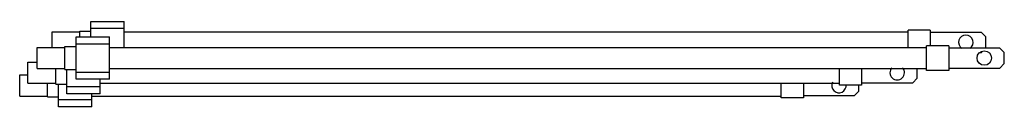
# Model space of a CAD drawing. Header units: millimetres. Extents: x 66 to 509, y 379 to 417.
import ezdxf

# ---------------------------------------------------------------- set-up
doc = ezdxf.new("R2010")
doc.units = ezdxf.units.MM
doc.header["$LTSCALE"] = 51.608833
doc.layers.get('0').update_dxf_attribs({"linetype": 'CONTINUOUS'})

msp = doc.modelspace()

# ---------------------------------------------------------------- linework, layer by layer
at = {"color": 7}
for p, q in [((98.29, 409.97), (98.29, 416.99)), ((98.29, 416.99), (113.29, 416.99)), ((113.29, 405.22), (113.29, 416.99)), ((80.79, 405.22), (80.79, 412.24)), ((80.79, 412.24), (93.29, 412.24)), ((93.29, 409.97), (93.29, 412.64)), ((93.29, 412.64), (98.29, 412.64)), ((98.29, 413.91), (113.29, 413.91)), ((113.29, 412.24), (465.79, 412.24)), ((475.79, 413.04), (465.79, 413.04)), ((465.79, 405.22), (465.79, 413.04)), ((475.79, 413.04), (475.79, 406.02)), ((498.79, 411.99), (475.79, 411.99)), ((500.79, 409.99), (498.79, 411.99)), ((91.59, 390.97), (91.59, 409.97)), ((91.59, 409.97), (106.59, 409.97)), ((106.59, 390.97), (106.59, 409.97)), ((500.79, 404.99), (500.79, 409.99)), ((74.09, 395.72), (74.09, 405.22)), ((74.09, 405.22), (86.59, 405.22)), ((86.59, 395.32), (86.59, 405.62)), ((86.59, 405.62), (91.59, 405.62)), ((91.59, 406.89), (106.59, 406.89)), ((106.59, 405.22), (474.09, 405.22)), ((484.09, 406.02), (474.09, 406.02)), ((474.09, 394.92), (474.09, 406.02)), ((484.09, 406.02), (484.09, 394.92)), ((507.09, 404.97), (484.09, 404.97)), ((498.79, 402.99), (499.19, 403.39)), ((509.09, 402.97), (507.09, 404.97)), ((69.91, 389.14), (69.91, 398.64)), ((69.91, 398.64), (74.09, 398.64)), ((498.11, 402.99), (498.79, 402.99)), ((509.09, 397.97), (509.09, 402.97)), ((74.09, 395.72), (86.59, 395.72)), ((82.41, 388.74), (82.41, 395.72)), ((86.59, 395.32), (91.59, 395.32)), ((87.41, 384.39), (87.41, 395.32)), ((106.59, 395.72), (474.09, 395.72)), ((434.91, 388.34), (434.91, 395.72)), ((444.91, 395.72), (444.91, 388.34)), ((469.91, 391.39), (469.91, 395.72)), ((484.09, 394.92), (474.09, 394.92)), ((484.09, 395.97), (507.09, 395.97)), ((507.09, 395.97), (509.09, 397.97)), ((66.22, 383.36), (66.22, 392.86)), ((66.22, 392.86), (69.91, 392.86)), ((106.59, 394.04), (91.59, 394.04)), ((106.59, 390.97), (91.59, 390.97)), ((102.41, 384.39), (102.41, 390.97)), ((467.91, 389.39), (469.91, 391.39)), ((69.91, 389.14), (82.41, 389.14)), ((78.72, 382.96), (78.72, 389.14)), ((82.41, 388.74), (87.41, 388.74)), ((83.72, 378.61), (83.72, 388.74)), ((102.41, 387.47), (87.41, 387.47)), ((102.41, 389.14), (434.91, 389.14)), ((408.72, 382.56), (408.72, 389.14)), ((418.72, 389.14), (418.72, 382.56)), ((444.91, 388.34), (434.91, 388.34)), ((441.72, 383.61), (443.72, 385.61)), ((443.72, 385.61), (443.72, 388.34)), ((444.91, 389.39), (467.91, 389.39)), ((66.22, 383.36), (78.72, 383.36)), ((78.72, 382.96), (83.72, 382.96)), ((98.72, 381.69), (83.72, 381.69)), ((102.41, 384.39), (87.41, 384.39)), ((98.72, 378.61), (98.72, 384.39)), ((98.72, 383.36), (408.72, 383.36)), ((418.72, 382.56), (408.72, 382.56)), ((418.72, 383.61), (441.72, 383.61)), ((98.72, 378.61), (83.72, 378.61))]:
    msp.add_line(p, q, dxfattribs=at)
msp.add_circle((500.09, 400.47), 3.25, dxfattribs=at)
for centre, start, end in [((491.79, 407.49), 304.2081, 235.5351), ((460.91, 393.89), 138.5214, 41.5546), ((434.72, 388.11), 153.3247, 7.0813)]:
    msp.add_arc(centre, 3.25, start, end, dxfattribs=at)

doc.saveas('drawing.dxf')
